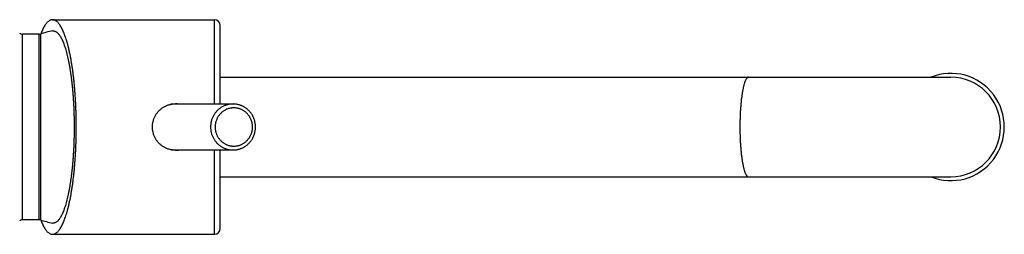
# Model space of a CAD drawing. Header units: millimetres. Extents: x 60 to 1006, y -469 to 372.
# Tile 9 of 10: x 749 to 1006, y -341 to -285. Entities that reach past the tile are written whole.
import ezdxf

# ---------------------------------------------------------------- set-up
doc = ezdxf.new("R2010")
doc.units = ezdxf.units.MM
doc.header["$LTSCALE"] = 30.734
doc.layers.get('0').update_dxf_attribs({"linetype": 'CONTINUOUS'})

msp = doc.modelspace()

# ---------------------------------------------------------------- linework, layer by layer
at = {"color": 7, "linetype": 'CONTINUOUS'}
for p, q in [((757.17, -284.74), (799.46, -284.74)), ((800.96, -306.74), (800.96, -286.24)), ((753.68, -288.54), (749.29, -288.54)), ((800.96, -299.74), (991.8, -299.74)), ((788.12, -306.81), (788.1, -306.81)), ((789, -306.74), (804.31, -306.74)), ((788.12, -318.67), (788.1, -318.68)), ((789, -318.74), (804.31, -318.74)), ((800.96, -339.24), (800.96, -318.74)), ((800.96, -325.74), (991.8, -325.74)), ((753.68, -336.94), (749.29, -336.94)), ((757.17, -340.74), (799.46, -340.74))]:
    msp.add_line(p, q, dxfattribs=at)
at = {"color": 9, "linetype": 'CONTINUOUS'}
for p, q in [((799.46, -306.74), (799.46, -284.74)), ((749.29, -336.94), (749.29, -288.54)), ((753.68, -336.94), (753.68, -288.54)), ((753.99, -288.49), (753.99, -336.99)), ((799.46, -340.74), (799.46, -318.74))]:
    msp.add_line(p, q, dxfattribs=at)
at = {"color": 7, "linetype": 'CONTINUOUS'}
for centre, radius, start, end in [((799.46, -286.24), 1.5, 0, 90), ((761.88, -312.74), 25.5, 100.6503, 108.021), ((749.29, -287.54), 1, 225, 270), ((753.68, -287.54), 1, 270, 288.021), ((991.8, -312.74), 14, 248.2186, 111.7814), ((991.8, -312.74), 13, 270, 90), ((789, -312.47), 5.72, 90.0025, 100.4062), ((789.31, -313.11), 6.41, 82.87, 89.985), ((789, -313.02), 5.72, 259.5934, 269.9989), ((789.31, -312.4), 6.4, 270.0049, 277.1402), ((749.29, -337.94), 1, 90, 135), ((753.68, -337.94), 1, 71.979, 90), ((761.88, -312.74), 25.5, 251.979, 259.3497), ((799.46, -339.24), 1.5, 270, 360)]:
    msp.add_arc(centre, radius, start, end, dxfattribs=at)
for points, knots in [([(757.17, -284.74), (757.07, -284.74), (756.89, -284.76), (756.61, -284.85), (756.33, -284.99), (756.06, -285.18), (755.79, -285.43), (755.52, -285.73), (755.26, -286.08), (755, -286.49), (754.75, -286.94), (754.5, -287.44), (754.27, -287.96), (754.13, -288.31), (754.07, -288.47)], [0, 0, 0, 0, 0.054294, 0.110614, 0.170689, 0.235943, 0.307539, 0.386195, 0.472377, 0.566535, 0.668827, 0.77924, 0.897885, 1, 1, 1, 1]), ([(763.37, -312.74), (763.37, -312.34), (763.37, -311.54), (763.35, -310.34), (763.32, -309.14), (763.28, -307.95), (763.23, -306.77), (763.17, -305.6), (763.1, -304.44), (763.01, -303.3), (762.92, -302.17), (762.81, -301.06), (762.69, -299.97), (762.56, -298.91), (762.43, -297.86), (762.28, -296.85), (762.12, -295.87), (761.95, -294.91), (761.78, -293.99), (761.59, -293.1), (761.4, -292.25), (761.2, -291.44), (760.99, -290.66), (760.77, -289.93), (760.54, -289.24), (760.31, -288.6), (760.07, -288), (759.83, -287.44), (759.58, -286.94), (759.33, -286.49), (759.07, -286.08), (758.81, -285.73), (758.54, -285.43), (758.27, -285.18), (758, -284.99), (757.72, -284.85), (757.45, -284.76), (757.26, -284.74), (757.17, -284.74)], [0, 0, 0, 0, 0.040553, 0.081066, 0.12143, 0.161575, 0.201484, 0.241056, 0.280201, 0.318907, 0.35709, 0.394649, 0.431562, 0.467768, 0.503169, 0.537716, 0.571379, 0.604066, 0.635711, 0.666299, 0.695755, 0.724006, 0.751045, 0.776816, 0.801259, 0.824361, 0.8461, 0.866436, 0.885361, 0.902894, 0.919033, 0.933805, 0.947287, 0.959559, 0.970743, 0.98104, 0.990694, 1, 1, 1, 1]), ([(757.17, -287.68), (757.25, -287.67), (757.41, -287.65), (757.66, -287.69), (757.91, -287.77), (758.16, -287.91), (758.4, -288.1), (758.65, -288.34), (758.88, -288.63), (759.12, -288.96), (759.35, -289.35), (759.58, -289.78), (759.8, -290.27), (760.02, -290.79), (760.23, -291.37), (760.44, -291.98), (760.64, -292.64), (760.83, -293.34), (761.02, -294.08), (761.2, -294.86), (761.37, -295.68), (761.53, -296.53), (761.68, -297.41), (761.83, -298.33), (761.97, -299.27), (762.1, -300.24), (762.21, -301.24), (762.32, -302.27), (762.42, -303.31), (762.51, -304.37), (762.58, -305.45), (762.65, -306.55), (762.7, -307.66), (762.75, -308.78), (762.78, -309.9), (762.8, -311.04), (762.82, -312.17), (762.82, -313.31), (762.8, -314.45), (762.78, -315.58), (762.75, -316.71), (762.7, -317.83), (762.65, -318.94), (762.58, -320.03), (762.51, -321.11), (762.42, -322.18), (762.32, -323.22), (762.21, -324.24), (762.1, -325.24), (761.97, -326.21), (761.83, -327.16), (761.68, -328.08), (761.53, -328.96), (761.37, -329.81), (761.2, -330.63), (761.02, -331.4), (760.83, -332.14), (760.64, -332.85), (760.44, -333.5), (760.23, -334.12), (760.02, -334.69), (759.8, -335.22), (759.58, -335.7), (759.35, -336.14), (759.12, -336.52), (758.88, -336.86), (758.65, -337.15), (758.4, -337.39), (758.16, -337.58), (757.91, -337.71), (757.7, -337.79), (757.58, -337.81), (757.54, -337.81)], [0, 0, 0, 0, 0.004664, 0.009339, 0.014222, 0.019478, 0.025236, 0.031591, 0.03861, 0.046339, 0.054805, 0.064025, 0.074007, 0.08475, 0.096249, 0.108493, 0.121469, 0.135158, 0.149542, 0.164596, 0.180297, 0.196616, 0.213525, 0.230994, 0.24899, 0.26748, 0.286428, 0.3058, 0.325557, 0.345661, 0.366074, 0.386757, 0.407668, 0.428767, 0.450012, 0.471363, 0.492776, 0.514211, 0.535625, 0.556975, 0.578221, 0.59932, 0.620231, 0.640913, 0.661326, 0.681431, 0.701188, 0.720559, 0.739507, 0.757997, 0.775993, 0.793462, 0.810371, 0.826691, 0.842391, 0.857446, 0.871829, 0.885519, 0.898494, 0.910739, 0.922237, 0.93298, 0.942962, 0.952182, 0.960649, 0.968377, 0.975397, 0.981752, 0.987509, 0.992765, 0.997648, 1, 1, 1, 1]), ([(783.26, -312.74), (783.26, -312.61), (783.27, -312.35), (783.31, -311.96), (783.37, -311.57), (783.45, -311.19), (783.56, -310.82), (783.7, -310.45), (783.85, -310.09), (784.03, -309.75), (784.24, -309.41), (784.46, -309.09), (784.7, -308.79), (784.96, -308.5), (785.24, -308.24), (785.53, -307.99), (785.84, -307.76), (786.17, -307.55), (786.5, -307.36), (786.85, -307.19), (787.21, -307.05), (787.58, -306.93), (787.96, -306.84), (788.35, -306.76), (788.74, -306.71), (789.06, -306.7), (789.25, -306.69), (789.31, -306.69)], [0, 0, 0, 0, 0.041134, 0.082309, 0.123428, 0.16451, 0.205607, 0.246624, 0.287569, 0.328512, 0.369362, 0.410113, 0.450856, 0.491514, 0.532075, 0.572653, 0.613193, 0.653679, 0.694249, 0.734869, 0.775523, 0.816358, 0.857355, 0.898492, 0.939911, 0.98159, 1, 1, 1, 1]), ([(804.31, -318.74), (804.41, -318.74), (804.62, -318.74), (804.93, -318.71), (805.24, -318.67), (805.55, -318.61), (805.85, -318.53), (806.15, -318.44), (806.45, -318.33), (806.73, -318.21), (807.02, -318.07), (807.29, -317.92), (807.56, -317.75), (807.81, -317.56), (808.06, -317.37), (808.3, -317.16), (808.52, -316.93), (808.73, -316.7), (808.93, -316.45), (809.12, -316.2), (809.29, -315.93), (809.45, -315.65), (809.6, -315.37), (809.73, -315.08), (809.84, -314.78), (809.94, -314.48), (810.02, -314.17), (810.09, -313.85), (810.14, -313.54), (810.17, -313.22), (810.19, -312.9), (810.19, -312.58), (810.17, -312.26), (810.14, -311.94), (810.09, -311.63), (810.02, -311.31), (809.94, -311), (809.84, -310.7), (809.73, -310.4), (809.6, -310.11), (809.45, -309.83), (809.29, -309.55), (809.12, -309.29), (808.93, -309.03), (808.73, -308.78), (808.52, -308.55), (808.29, -308.33), (808.06, -308.12), (807.81, -307.92), (807.55, -307.74), (807.29, -307.57), (807.02, -307.41), (806.73, -307.27), (806.45, -307.15), (806.15, -307.04), (805.85, -306.95), (805.55, -306.88), (805.24, -306.82), (804.93, -306.77), (804.62, -306.75), (804.41, -306.74), (804.31, -306.74)], [0, 0, 0, 0, 0.016746, 0.033495, 0.050249, 0.067011, 0.083785, 0.100569, 0.117365, 0.134179, 0.151012, 0.167859, 0.184723, 0.201616, 0.218527, 0.235456, 0.252405, 0.269384, 0.28638, 0.303392, 0.320428, 0.337486, 0.354557, 0.371642, 0.388747, 0.405864, 0.42299, 0.440125, 0.457269, 0.474417, 0.491566, 0.508716, 0.525865, 0.543009, 0.560149, 0.577277, 0.594395, 0.611503, 0.628598, 0.645672, 0.662731, 0.679776, 0.696798, 0.713796, 0.730777, 0.747741, 0.764675, 0.781589, 0.798486, 0.815364, 0.832214, 0.849049, 0.86587, 0.882673, 0.899459, 0.916234, 0.933002, 0.949758, 0.966508, 0.983255, 1, 1, 1, 1]), ([(757.17, -340.74), (757.26, -340.74), (757.45, -340.72), (757.72, -340.64), (758, -340.5), (758.27, -340.3), (758.54, -340.06), (758.81, -339.76), (759.07, -339.4), (759.33, -339), (759.58, -338.54), (759.83, -338.04), (760.07, -337.49), (760.31, -336.89), (760.54, -336.24), (760.77, -335.56), (760.99, -334.82), (761.2, -334.05), (761.4, -333.24), (761.59, -332.38), (761.78, -331.5), (761.95, -330.57), (762.12, -329.62), (762.28, -328.63), (762.43, -327.62), (762.56, -326.58), (762.69, -325.51), (762.81, -324.43), (762.92, -323.32), (763.01, -322.19), (763.1, -321.05), (763.17, -319.89), (763.23, -318.71), (763.28, -317.53), (763.32, -316.34), (763.35, -315.15), (763.37, -313.95), (763.37, -313.14), (763.37, -312.74)], [0, 0, 0, 0, 0.009306, 0.01896, 0.029257, 0.040441, 0.052713, 0.066195, 0.080967, 0.097106, 0.114639, 0.133564, 0.1539, 0.17564, 0.198741, 0.223184, 0.248956, 0.275994, 0.304246, 0.333701, 0.364289, 0.395934, 0.428621, 0.462284, 0.496831, 0.532232, 0.568438, 0.605351, 0.642911, 0.681093, 0.719799, 0.758944, 0.798516, 0.838425, 0.87857, 0.918934, 0.959447, 1, 1, 1, 1]), ([(789.31, -318.79), (789.25, -318.79), (789.06, -318.79), (788.74, -318.77), (788.35, -318.72), (787.96, -318.65), (787.58, -318.55), (787.21, -318.43), (786.85, -318.29), (786.5, -318.13), (786.17, -317.94), (785.84, -317.73), (785.53, -317.5), (785.24, -317.25), (784.96, -316.98), (784.7, -316.69), (784.46, -316.39), (784.24, -316.07), (784.03, -315.74), (783.85, -315.39), (783.7, -315.04), (783.56, -314.67), (783.45, -314.29), (783.37, -313.91), (783.31, -313.52), (783.27, -313.13), (783.26, -312.87), (783.26, -312.74)], [0, 0, 0, 0, 0.018427, 0.060101, 0.101525, 0.142662, 0.183654, 0.224493, 0.265148, 0.305761, 0.346333, 0.386822, 0.427355, 0.467934, 0.508497, 0.54915, 0.589893, 0.630647, 0.671493, 0.712435, 0.753383, 0.794397, 0.835492, 0.876575, 0.917692, 0.958867, 1, 1, 1, 1]), ([(754.07, -337.02), (754.13, -337.18), (754.27, -337.53), (754.5, -338.04), (754.75, -338.54), (755, -339), (755.26, -339.4), (755.52, -339.76), (755.79, -340.06), (756.06, -340.3), (756.33, -340.5), (756.61, -340.64), (756.89, -340.72), (757.07, -340.74), (757.17, -340.74)], [0, 0, 0, 0, 0.102116, 0.220761, 0.331173, 0.433466, 0.527624, 0.613806, 0.692461, 0.764057, 0.829311, 0.889386, 0.945707, 1, 1, 1, 1]), ([(757.54, -337.81), (757.49, -337.82), (757.37, -337.83), (757.25, -337.82), (757.17, -337.8)], [0, 0, 0, 0, 0.332455, 1, 1, 1, 1])]:
    msp.add_open_spline(points, degree=3, knots=knots, dxfattribs=at)
at = {"color": 9, "linetype": 'CONTINUOUS'}
for points, knots in [([(938.99, -299.74), (938.95, -299.74), (938.88, -299.75), (938.78, -299.79), (938.68, -299.86), (938.58, -299.95), (938.48, -300.07), (938.38, -300.22), (938.28, -300.38), (938.19, -300.58), (938.1, -300.79), (938, -301.04), (937.91, -301.3), (937.83, -301.59), (937.74, -301.9), (937.66, -302.23), (937.58, -302.59), (937.5, -302.96), (937.43, -303.35), (937.35, -303.76), (937.29, -304.19), (937.22, -304.64), (937.16, -305.11), (937.1, -305.59), (937.05, -306.08), (937, -306.59), (936.95, -307.11), (936.91, -307.64), (936.87, -308.18), (936.84, -308.73), (936.81, -309.29), (936.79, -309.85), (936.77, -310.42), (936.75, -311), (936.74, -311.58), (936.73, -312.16), (936.73, -312.55), (936.73, -312.74)], [0, 0, 0, 0, 0.007553, 0.015573, 0.024448, 0.034465, 0.045814, 0.058618, 0.072953, 0.088862, 0.106367, 0.125471, 0.146167, 0.168436, 0.192253, 0.217586, 0.244397, 0.272642, 0.302274, 0.333241, 0.365489, 0.398958, 0.433587, 0.469312, 0.506064, 0.543774, 0.58237, 0.621779, 0.661923, 0.702726, 0.744108, 0.785989, 0.828288, 0.870921, 0.913807, 0.956862, 1, 1, 1, 1]), ([(804.31, -306.74), (804.18, -306.74), (803.94, -306.75), (803.57, -306.79), (803.21, -306.85), (802.85, -306.93), (802.5, -307.03), (802.15, -307.16), (801.81, -307.31), (801.48, -307.48), (801.17, -307.67), (800.86, -307.89), (800.57, -308.12), (800.29, -308.37), (800.03, -308.63), (799.79, -308.92), (799.56, -309.21), (799.36, -309.53), (799.17, -309.85), (799, -310.19), (798.86, -310.53), (798.73, -310.89), (798.63, -311.25), (798.55, -311.62), (798.49, -311.99), (798.46, -312.37), (798.45, -312.74), (798.46, -313.12), (798.49, -313.5), (798.55, -313.87), (798.63, -314.24), (798.73, -314.6), (798.86, -314.95), (799, -315.3), (799.17, -315.64), (799.36, -315.96), (799.56, -316.27), (799.79, -316.57), (800.03, -316.85), (800.29, -317.12), (800.57, -317.37), (800.86, -317.6), (801.17, -317.81), (801.48, -318), (801.81, -318.18), (802.15, -318.33), (802.5, -318.45), (802.85, -318.56), (803.21, -318.64), (803.57, -318.7), (803.94, -318.73), (804.18, -318.74), (804.31, -318.74)], [0, 0, 0, 0, 0.01976, 0.039524, 0.059295, 0.079077, 0.098875, 0.11869, 0.138526, 0.158385, 0.17827, 0.198182, 0.218123, 0.238094, 0.258094, 0.278125, 0.298185, 0.318274, 0.33839, 0.358532, 0.378696, 0.39888, 0.419083, 0.439299, 0.459527, 0.479761, 0.5, 0.520239, 0.540473, 0.560701, 0.580917, 0.60112, 0.621304, 0.641468, 0.66161, 0.681726, 0.701814, 0.721875, 0.741906, 0.761906, 0.781877, 0.801818, 0.82173, 0.841615, 0.861474, 0.88131, 0.901125, 0.920923, 0.940705, 0.960476, 0.98024, 1, 1, 1, 1]), ([(804.52, -307.74), (804.42, -307.74), (804.2, -307.75), (803.89, -307.78), (803.57, -307.84), (803.26, -307.91), (802.95, -308), (802.65, -308.12), (802.36, -308.26), (802.08, -308.41), (801.81, -308.58), (801.55, -308.77), (801.3, -308.98), (801.07, -309.21), (800.85, -309.44), (800.65, -309.7), (800.46, -309.96), (800.29, -310.24), (800.14, -310.53), (800.01, -310.83), (799.9, -311.13), (799.8, -311.45), (799.73, -311.77), (799.68, -312.09), (799.65, -312.42), (799.64, -312.74), (799.65, -313.07), (799.68, -313.4), (799.73, -313.72), (799.8, -314.04), (799.9, -314.35), (800.01, -314.66), (800.14, -314.96), (800.29, -315.24), (800.46, -315.52), (800.65, -315.79), (800.85, -316.04), (801.07, -316.28), (801.3, -316.5), (801.55, -316.71), (801.81, -316.9), (802.08, -317.08), (802.36, -317.23), (802.65, -317.37), (802.95, -317.48), (803.26, -317.58), (803.57, -317.65), (803.89, -317.7), (804.2, -317.74), (804.42, -317.74), (804.52, -317.74)], [0, 0, 0, 0, 0.020501, 0.041071, 0.061688, 0.082329, 0.102972, 0.123623, 0.144295, 0.164997, 0.185729, 0.206489, 0.227277, 0.248096, 0.268947, 0.28983, 0.310744, 0.331688, 0.35266, 0.373657, 0.394678, 0.415718, 0.436775, 0.457844, 0.478922, 0.500004, 0.521086, 0.542164, 0.563234, 0.584291, 0.605331, 0.626352, 0.647349, 0.668321, 0.689265, 0.710179, 0.731062, 0.751913, 0.772731, 0.793519, 0.814279, 0.835011, 0.855713, 0.876384, 0.897034, 0.917679, 0.938319, 0.958935, 0.979503, 1, 1, 1, 1]), ([(804.52, -317.74), (804.63, -317.74), (804.84, -317.74), (805.16, -317.7), (805.48, -317.65), (805.79, -317.58), (806.09, -317.48), (806.39, -317.37), (806.68, -317.23), (806.97, -317.08), (807.24, -316.9), (807.5, -316.71), (807.74, -316.5), (807.98, -316.28), (808.2, -316.04), (808.4, -315.79), (808.59, -315.52), (808.75, -315.24), (808.9, -314.96), (809.04, -314.66), (809.15, -314.35), (809.24, -314.04), (809.31, -313.72), (809.37, -313.4), (809.4, -313.07), (809.41, -312.74), (809.4, -312.42), (809.37, -312.09), (809.31, -311.77), (809.24, -311.45), (809.15, -311.13), (809.04, -310.83), (808.9, -310.53), (808.75, -310.24), (808.59, -309.96), (808.4, -309.7), (808.2, -309.44), (807.98, -309.21), (807.74, -308.98), (807.5, -308.77), (807.24, -308.58), (806.97, -308.41), (806.68, -308.26), (806.39, -308.12), (806.09, -308), (805.79, -307.91), (805.48, -307.84), (805.16, -307.78), (804.84, -307.75), (804.63, -307.74), (804.52, -307.74)], [0, 0, 0, 0, 0.020501, 0.041071, 0.061688, 0.082329, 0.102972, 0.123623, 0.144295, 0.164997, 0.185729, 0.206489, 0.227277, 0.248096, 0.268947, 0.28983, 0.310744, 0.331688, 0.35266, 0.373657, 0.394678, 0.415718, 0.436775, 0.457844, 0.478922, 0.500004, 0.521086, 0.542164, 0.563234, 0.584291, 0.605331, 0.626352, 0.647349, 0.668321, 0.689265, 0.710179, 0.731062, 0.751913, 0.772731, 0.793519, 0.814279, 0.835011, 0.855713, 0.876384, 0.897034, 0.917679, 0.938319, 0.958935, 0.979503, 1, 1, 1, 1]), ([(936.73, -312.74), (936.73, -312.94), (936.73, -313.33), (936.74, -313.91), (936.75, -314.49), (936.77, -315.06), (936.79, -315.63), (936.81, -316.2), (936.84, -316.76), (936.87, -317.31), (936.91, -317.85), (936.95, -318.38), (937, -318.9), (937.05, -319.41), (937.1, -319.9), (937.16, -320.38), (937.22, -320.84), (937.29, -321.29), (937.35, -321.72), (937.43, -322.13), (937.5, -322.53), (937.58, -322.9), (937.66, -323.25), (937.74, -323.59), (937.83, -323.9), (937.91, -324.18), (938, -324.45), (938.1, -324.69), (938.19, -324.91), (938.28, -325.1), (938.38, -325.27), (938.48, -325.41), (938.58, -325.53), (938.68, -325.62), (938.78, -325.69), (938.88, -325.73), (938.95, -325.74), (938.99, -325.74)], [0, 0, 0, 0, 0.043138, 0.086193, 0.129079, 0.171712, 0.214011, 0.255892, 0.297274, 0.338077, 0.378221, 0.41763, 0.456226, 0.493936, 0.530688, 0.566413, 0.601042, 0.634511, 0.666759, 0.697726, 0.727358, 0.755603, 0.782414, 0.807747, 0.831564, 0.853833, 0.874529, 0.893633, 0.911138, 0.927047, 0.941382, 0.954186, 0.965535, 0.975552, 0.984427, 0.992447, 1, 1, 1, 1])]:
    msp.add_open_spline(points, degree=3, knots=knots, dxfattribs=at)

doc.saveas('drawing.dxf')
